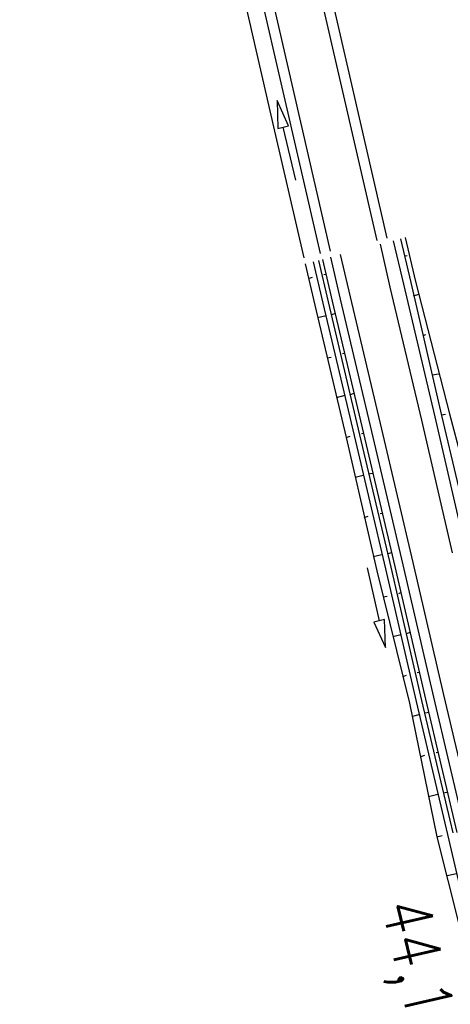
# Model space of a CAD drawing. Extents: x 447426 to 448116, y 440349 to 441552.
# Tile 22 of 96: x 447695 to 447726, y 440774 to 440846. Entities that reach past the tile are written whole.
import ezdxf

# ---------------------------------------------------------------- set-up
doc = ezdxf.new("R2010")
doc.units = 0
doc.header["$LTSCALE"] = 2
doc.header["$MEASUREMENT"] = 0
for name, color, linetype in [('DB-Andere_Planer', 15, 'CONTINUOUS'), ('DB-Bahnachse', 7, 'CONTINUOUS'), ('DB-Wegböschungen', 15, 'CONTINUOUS'), ('DB-Wege', 15, 'CONTINUOUS')]:
    doc.layers.add(name, color=color, linetype=linetype)
doc.styles.add('ROMANS', font='romans.shx', dxfattribs={"width": 0.8})

msp = doc.modelspace()

# ---------------------------------------------------------------- linework, layer by layer
at = {"layer": 'DB-Andere_Planer', "linetype": 'Continuous'}
for p, q in [((447698.938, 440925.314), (447720.947, 440829.622)), ((447695.527, 440924.529), (447717.536, 440828.838)), ((447694.796, 440924.361), (447716.805, 440828.669)), ((447704.784, 440903.242), (447721.678, 440829.79)), ((447713.485, 440837.627), (447702.277, 440886.355)), ((447714.484, 440838.021), (447713.636, 440839.876)), ((447713.636, 440839.876), (447713.706, 440837.838)), ((447713.706, 440837.838), (447714.095, 440837.93)), ((447714.095, 440837.93), (447714.484, 440838.021)), ((447715.012, 440834.036), (447714.095, 440837.93)), ((447715.619, 440828.348), (447713.485, 440837.627))]:
    msp.add_line(p, q, dxfattribs=at)
at = {"layer": 'DB-Wegböschungen', "linetype": 'Continuous'}
for p, q in [((447722.689, 440829.744), (447723.425, 440826.553)), ((447723.026, 440829.833), (447723.77, 440826.608)), ((447722.964, 440828.505), (447723.162, 440828.536)), ((447715.7, 440827.914), (447716.399, 440824.885)), ((447716.284, 440828.063), (447716.984, 440825.028)), ((447716.673, 440828.166), (447717.371, 440825.14)), ((447716.962, 440828.243), (447717.667, 440825.187)), ((447717.207, 440827.139), (447717.059, 440827.116)), ((447715.938, 440826.837), (447716.227, 440826.933)), ((447723.425, 440826.553), (447725.678, 440816.785)), ((447723.77, 440826.608), (447726.263, 440816.928)), ((447723.63, 440825.573), (447724.018, 440825.685)), ((447716.399, 440824.885), (447718.694, 440815.175)), ((447716.984, 440825.028), (447719.279, 440815.318)), ((447717.371, 440825.14), (447719.674, 440815.38)), ((447717.667, 440825.187), (447719.963, 440815.476)), ((447717.915, 440824.264), (447717.626, 440824.168)), ((447717.231, 440824.106), (447716.597, 440823.955)), ((447724.346, 440822.649), (447724.536, 440822.73)), ((447718.581, 440821.332), (447718.433, 440821.309)), ((447717.312, 440821.031), (447717.609, 440821.077)), ((447725.004, 440819.767), (447725.498, 440819.845)), ((447719.247, 440818.4), (447719.008, 440818.312)), ((447718.613, 440818.25), (447717.979, 440818.099)), ((447725.67, 440816.835), (447725.967, 440816.882)), ((447725.678, 440816.785), (447727.973, 440807.075)), ((447726.263, 440816.928), (447728.805, 440807.257)), ((447718.694, 440815.175), (447718.983, 440815.271)), ((447718.694, 440815.175), (447720.948, 440805.407)), ((447719.279, 440815.318), (447721.582, 440805.558)), ((447719.674, 440815.38), (447721.969, 440805.669)), ((447719.963, 440815.476), (447719.814, 440815.453)), ((447719.963, 440815.476), (447722.266, 440805.716)), ((447719.945, 440812.386), (447719.36, 440812.243)), ((447720.629, 440812.544), (447720.333, 440812.498)), ((447720.027, 440809.311), (447720.315, 440809.407)), ((447721.344, 440809.62), (447721.196, 440809.597)), ((447721.319, 440806.579), (447720.685, 440806.428)), ((447722.003, 440806.738), (447721.714, 440806.642)), ((447720.226, 440805.637), (447721.125, 440801.74)), ((447720.948, 440805.407), (447723.342, 440795.712)), ((447721.582, 440805.558), (447723.828, 440795.839)), ((447721.969, 440805.669), (447724.223, 440795.902)), ((447722.266, 440805.716), (447724.511, 440795.998)), ((447721.401, 440803.504), (447721.697, 440803.551)), ((447722.669, 440803.806), (447722.529, 440803.733)), ((447721.515, 440801.83), (447721.125, 440801.74)), ((447721.575, 440799.791), (447721.515, 440801.83)), ((447721.125, 440801.74), (447720.736, 440801.65)), ((447720.736, 440801.65), (447721.575, 440799.791)), ((447722.701, 440800.723), (447722.116, 440800.58)), ((447723.385, 440800.882), (447723.096, 440800.786)), ((447722.881, 440797.664), (447723.12, 440797.752)), ((447724.051, 440797.95), (447723.903, 440797.926)), ((447723.342, 440795.712), (447725.348, 440785.905)), ((447723.828, 440795.839), (447726.131, 440786.079)), ((447724.223, 440795.902), (447726.518, 440786.191)), ((447724.511, 440795.998), (447726.814, 440786.238)), ((447724.083, 440794.867), (447723.547, 440794.732)), ((447724.766, 440795.026), (447724.47, 440794.979)), ((447724.164, 440791.792), (447724.453, 440791.888)), ((447725.433, 440792.094), (447725.284, 440792.07)), ((447725.415, 440789.003), (447724.732, 440788.844)), ((447726.099, 440789.162), (447725.802, 440789.115)), ((447725.348, 440785.905), (447725.736, 440786.017)), ((447725.348, 440785.905), (447727.792, 440776.217)), ((447726.131, 440786.079), (447728.377, 440776.361)), ((447726.789, 440783.196), (447726.106, 440783.038))]:
    msp.add_line(p, q, dxfattribs=at)
at = {"layer": 'DB-Wege', "linetype": 'Continuous'}
for p, q in [((447721.186, 440829.349), (447721.909, 440826.212)), ((447722.154, 440829.605), (447722.889, 440826.418)), ((447718.272, 440828.589), (447718.985, 440825.497)), ((447717.545, 440828.397), (447718.252, 440825.33)), ((447722.889, 440826.418), (447725.184, 440816.707)), ((447721.909, 440826.212), (447724.212, 440816.452)), ((447718.252, 440825.33), (447720.547, 440815.619)), ((447718.985, 440825.497), (447721.28, 440815.786)), ((447724.212, 440816.452), (447726.458, 440806.734)), ((447725.184, 440816.707), (447727.438, 440806.939)), ((447720.547, 440815.619), (447722.85, 440805.859)), ((447721.28, 440815.786), (447723.583, 440806.026)), ((447722.85, 440805.859), (447725.096, 440796.141)), ((447723.583, 440806.026), (447725.829, 440796.307)), ((447725.096, 440796.141), (447727.399, 440786.381)), ((447725.829, 440796.307), (447728.132, 440786.547))]:
    msp.add_line(p, q, dxfattribs=at)

# ---------------------------------------------------------------- texts
at = {"layer": 'DB-Bahnachse', "linetype": 'Continuous', "style": 'ROMANS', "oblique": 0, "width": 0.8334}
msp.add_text('44,1', height=3.5, rotation=283.02069, dxfattribs=at).set_placement((447721.27, 440780.913))

doc.saveas('drawing.dxf')
